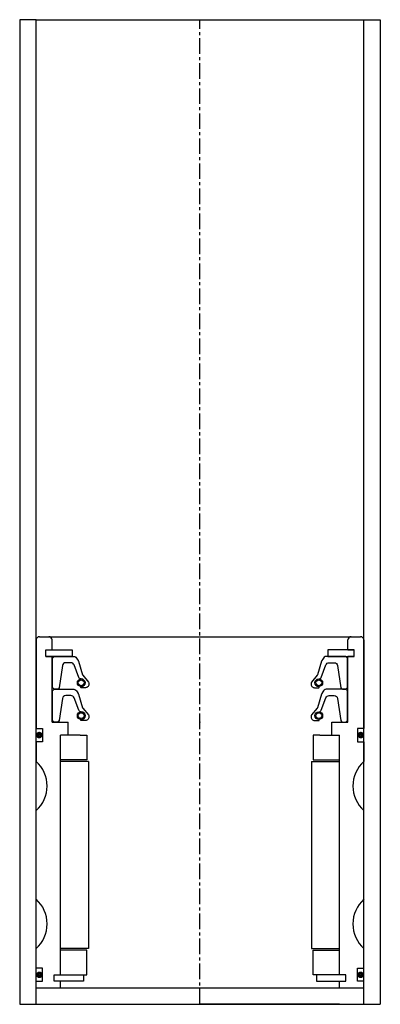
# Model space of a CAD drawing. Extents: x 97 to 207, y -7 to 293.
import ezdxf

# ---------------------------------------------------------------- set-up
doc = ezdxf.new("R2010")
doc.units = 0
doc.header["$LTSCALE"] = 0.15
doc.linetypes.add('CENTER', pattern=[50.8, 31.75, -6.35, 6.35, -6.35])
doc.layers.get('0').update_dxf_attribs({"linetype": 'CONTINUOUS'})
doc.layers.add('CENTER', color=9, linetype='CENTER')

msp = doc.modelspace()

# ---------------------------------------------------------------- linework, layer by layer
for p, q in [((102.04, 293.23), (97.04, 293.23)), ((97.04, 293.23), (97.04, -6.77)), ((102.04, -6.77), (102.04, 293.23)), ((102.04, 293.23), (202.04, 293.23)), ((202.04, -6.77), (202.04, 293.23)), ((202.04, 293.23), (207.04, 293.23)), ((207.04, 293.23), (207.04, -6.77)), ((103.04, 105.23), (201.04, 105.23)), ((102.04, 104.23), (102.04, 77.23)), ((106.94, 101.23), (106.94, 104.23)), ((197.14, 101.23), (197.14, 104.23)), ((202.04, 104.23), (202.04, 77.23)), ((105.04, 99.23), (105.04, 101.23)), ((105.04, 101.23), (106.94, 101.23)), ((105.04, 99.23), (105.04, 101.23)), ((105.04, 101.23), (107.04, 101.23)), ((105.04, 99.23), (105.04, 101.23)), ((105.04, 101.23), (107.04, 101.23)), ((105.04, 99.23), (105.04, 101.23)), ((105.04, 101.23), (107.04, 101.23)), ((105.04, 99.23), (106.94, 99.23)), ((107.04, 99.23), (105.04, 99.23)), ((107.04, 99.23), (105.04, 99.23)), ((107.04, 99.23), (105.04, 99.23)), ((106.94, 79.23), (106.94, 99.23)), ((107.04, 101.23), (113.04, 101.23)), ((113.04, 99.23), (107.04, 99.23)), ((113.04, 101.23), (113.04, 99.23)), ((197.04, 101.23), (191.04, 101.23)), ((191.04, 101.23), (191.04, 99.23)), ((191.04, 99.23), (197.04, 99.23)), ((199.04, 101.23), (197.04, 101.23)), ((199.04, 101.23), (197.04, 101.23)), ((199.04, 101.23), (197.04, 101.23)), ((197.04, 99.23), (199.04, 99.23)), ((197.04, 99.23), (199.04, 99.23)), ((197.04, 99.23), (199.04, 99.23)), ((197.14, 101.23), (199.04, 101.23)), ((199.04, 101.23), (197.14, 101.23)), ((197.14, 79.23), (197.14, 99.23)), ((197.14, 99.23), (199.04, 99.23)), ((199.04, 99.23), (197.14, 99.23)), ((199.04, 99.23), (199.04, 101.23)), ((199.04, 99.23), (199.04, 101.23)), ((199.04, 99.23), (199.04, 101.23)), ((199.04, 99.23), (199.04, 101.23)), ((199.04, 99.23), (199.04, 101.23)), ((106.94, 79.23), (111.79, 79.23)), ((111.79, 75.23), (111.79, 79.23)), ((192.29, 75.23), (192.29, 79.23)), ((192.29, 79.23), (197.14, 79.23)), ((102.04, 77.23), (104.04, 77.23)), ((104.04, 77.23), (104.04, 73.23)), ((109.54, 2.23), (109.54, 75.23)), ((111.79, 75.23), (109.54, 75.23)), ((109.54, 2.23), (109.54, 75.23)), ((111.79, 75.23), (109.54, 75.23)), ((109.54, 2.23), (109.54, 75.23)), ((115.54, 75.23), (109.54, 75.23)), ((115.54, 75.23), (117.54, 75.23)), ((117.54, 75.23), (117.54, 67.73)), ((188.54, 75.23), (186.54, 75.23)), ((186.54, 75.23), (186.54, 67.73)), ((188.54, 75.23), (194.54, 75.23)), ((192.29, 75.23), (194.54, 75.23)), ((192.29, 75.23), (194.54, 75.23)), ((194.54, 2.23), (194.54, 75.23)), ((194.54, 2.23), (194.54, 75.23)), ((194.54, 2.23), (194.54, 75.23)), ((202.04, 77.23), (200.04, 77.23)), ((200.04, 77.23), (200.04, 73.23)), ((104.04, 73.23), (102.04, 73.23)), ((102.04, 73.23), (102.04, 67.23)), ((200.04, 73.23), (202.04, 73.23)), ((202.04, 73.23), (202.04, 67.23)), ((117.54, 67.73), (109.54, 67.73)), ((118.04, 67.23), (109.54, 67.23)), ((118.04, 67.23), (118.04, 10.23)), ((186.04, 67.23), (186.04, 10.23)), ((186.04, 67.23), (194.54, 67.23)), ((186.54, 67.73), (194.54, 67.73)), ((102.04, 25.23), (102.04, 52.23)), ((202.04, 25.23), (202.04, 52.23)), ((102.04, 4.23), (102.04, 10.23)), ((118.04, 10.23), (109.54, 10.23)), ((117.54, 9.73), (109.54, 9.73)), ((117.54, 2.23), (117.54, 9.73)), ((186.04, 10.23), (194.54, 10.23)), ((186.54, 2.23), (186.54, 9.73)), ((186.54, 9.73), (194.54, 9.73)), ((202.04, 4.23), (202.04, 10.23)), ((104.04, 4.23), (102.04, 4.23)), ((104.04, 0.23), (104.04, 4.23)), ((200.04, 0.23), (200.04, 4.23)), ((200.04, 4.23), (202.04, 4.23)), ((102.04, -1.77), (102.04, 0.23)), ((102.04, 0.23), (104.04, 0.23)), ((107.54, 0.23), (107.54, 2.23)), ((107.54, 2.23), (109.54, 2.23)), ((107.54, 0.23), (107.54, 2.23)), ((107.54, 2.23), (109.54, 2.23)), ((107.54, 0.23), (107.54, 2.23)), ((107.54, 2.23), (109.54, 2.23)), ((109.54, 0.23), (107.54, 0.23)), ((109.54, 0.23), (107.54, 0.23)), ((109.54, 0.23), (107.54, 0.23)), ((109.54, 2.23), (116.54, 2.23)), ((109.54, -1.77), (109.54, 0.23)), ((116.54, 0.23), (109.54, 0.23)), ((116.54, 2.23), (116.54, 0.23)), ((116.54, 2.23), (117.54, 2.23)), ((187.54, 2.23), (186.54, 2.23)), ((194.54, 2.23), (187.54, 2.23)), ((187.54, 2.23), (187.54, 0.23)), ((187.54, 0.23), (194.54, 0.23)), ((196.54, 2.23), (194.54, 2.23)), ((196.54, 2.23), (194.54, 2.23)), ((196.54, 2.23), (194.54, 2.23)), ((194.54, -1.77), (194.54, 0.23)), ((194.54, 0.23), (196.54, 0.23)), ((194.54, 0.23), (196.54, 0.23)), ((194.54, 0.23), (196.54, 0.23)), ((196.54, 0.23), (196.54, 2.23)), ((196.54, 0.23), (196.54, 2.23)), ((196.54, 0.23), (196.54, 2.23)), ((202.04, 0.23), (200.04, 0.23)), ((202.04, -1.77), (202.04, 0.23)), ((102.04, -1.77), (202.04, -1.77)), ((97.04, -6.77), (207.04, -6.77)), ((109.54, -6.77), (152.04, -6.77)), ((194.54, -6.77), (152.04, -6.77))]:
    msp.add_line(p, q)
for points in [[(107.04, 89.73), (107.04, 98.73), (107.54, 99.23), (113.55, 99.23, -0.36857), (114.54, 98.39), (114.87, 97.97, 0.118812), (114.96, 97.75), (116.23, 93.57, -0.045671), (116.28, 93.49), (118.01, 91.4, -0.429276), (117.54, 89.8, -0.114819), (117.12, 89.7), (115.8, 89.7, -1), (115.8, 90.01, 1), (115.8, 92.36, -0.279673), (115.06, 92.81), (113.63, 96.63, 0.323214), (112.68, 97.31), (111.09, 97.31, 0.376695), (110.1, 96.44), (109.08, 89.66, -0.377251), (108.58, 89.22), (107.54, 89.23)], [(197.04, 89.73), (197.04, 98.73), (196.54, 99.23), (190.53, 99.23, 0.36857), (189.55, 98.39), (189.22, 97.97, -0.118812), (189.13, 97.75), (187.85, 93.57, 0.045671), (187.8, 93.49), (186.08, 91.4, 0.429276), (186.54, 89.8, 0.114819), (186.96, 89.7), (188.28, 89.7, 1), (188.28, 90.01, -1), (188.28, 92.36, 0.279673), (189.02, 92.81), (190.45, 96.63, -0.323214), (191.4, 97.31), (193, 97.31, -0.376695), (193.99, 96.44), (195, 89.66, 0.377251), (195.5, 89.22), (196.54, 89.23)], [(107.04, 79.73), (107.04, 88.73), (107.54, 89.23), (113.55, 89.23, -0.36857), (114.54, 88.39), (114.87, 87.97, 0.118812), (114.96, 87.75), (116.23, 83.57, -0.045671), (116.28, 83.49), (118.01, 81.4, -0.429276), (117.54, 79.8, -0.114819), (117.12, 79.7), (115.8, 79.7, -1), (115.8, 80.01, 1), (115.8, 82.36, -0.279673), (115.06, 82.8), (113.63, 86.63, 0.323214), (112.68, 87.31), (111.09, 87.31, 0.376695), (110.1, 86.44), (109.08, 79.66, -0.377251), (108.58, 79.22), (107.54, 79.23)], [(197.04, 79.73), (197.04, 88.73), (196.54, 89.23), (190.53, 89.23, 0.36857), (189.55, 88.39), (189.22, 87.97, -0.118812), (189.13, 87.75), (187.85, 83.57, 0.045671), (187.8, 83.49), (186.08, 81.4, 0.429276), (186.54, 79.8, 0.114819), (186.96, 79.7), (188.28, 79.7, 1), (188.28, 80.01, -1), (188.28, 82.36, 0.279673), (189.02, 82.8), (190.45, 86.63, -0.323214), (191.4, 87.31), (193, 87.31, -0.376695), (193.99, 86.44), (195, 79.66, 0.377251), (195.5, 79.22), (196.54, 79.23)]]:
    msp.add_lwpolyline(points, format="xyb", close=True)
at = {"const_width": 0.95}
for points in [[(103.53, 75.26, -1), (102.48, 75.26, -1)], [(200.55, 75.26, 1), (201.6, 75.26, 1)], [(103.59, 2.21, -1), (102.54, 2.21, -1)], [(200.49, 2.21, 1), (201.54, 2.21, 1)]]:
    msp.add_lwpolyline(points, format="xyb", close=True, dxfattribs=at)
for centre, radius in [((115.8, 91.19), 1.17), ((115.8, 91.19), 0.881), ((188.28, 91.19), 1.17), ((188.28, 91.19), 0.881), ((115.8, 81.18), 1.17), ((115.8, 81.18), 0.881), ((188.28, 81.18), 1.17), ((188.28, 81.18), 0.881)]:
    msp.add_circle(centre, radius)
for centre, radius, start, end in [((103.04, 104.23), 1, 90, 180), ((105.94, 104.23), 1, 0, 90), ((198.14, 104.23), 1, 90, 180), ((201.04, 104.23), 1, 0, 90), ((95.43, 59.73), 10, 311.4096, 48.5904), ((208.66, 59.73), 10, 131.4096, 228.5904), ((95.43, 17.73), 10, 311.4096, 48.5904), ((208.66, 17.73), 10, 131.4096, 228.5904)]:
    msp.add_arc(centre, radius, start, end)
for p in [(152.04, 89.23), (152.04, 89.23), (152.04, 79.23), (152.04, 79.23)]:
    msp.add_point(p)
at = {"layer": 'CENTER'}
msp.add_line((152.04, -6.77), (152.04, 293.23), dxfattribs=at)

doc.saveas('drawing.dxf')
